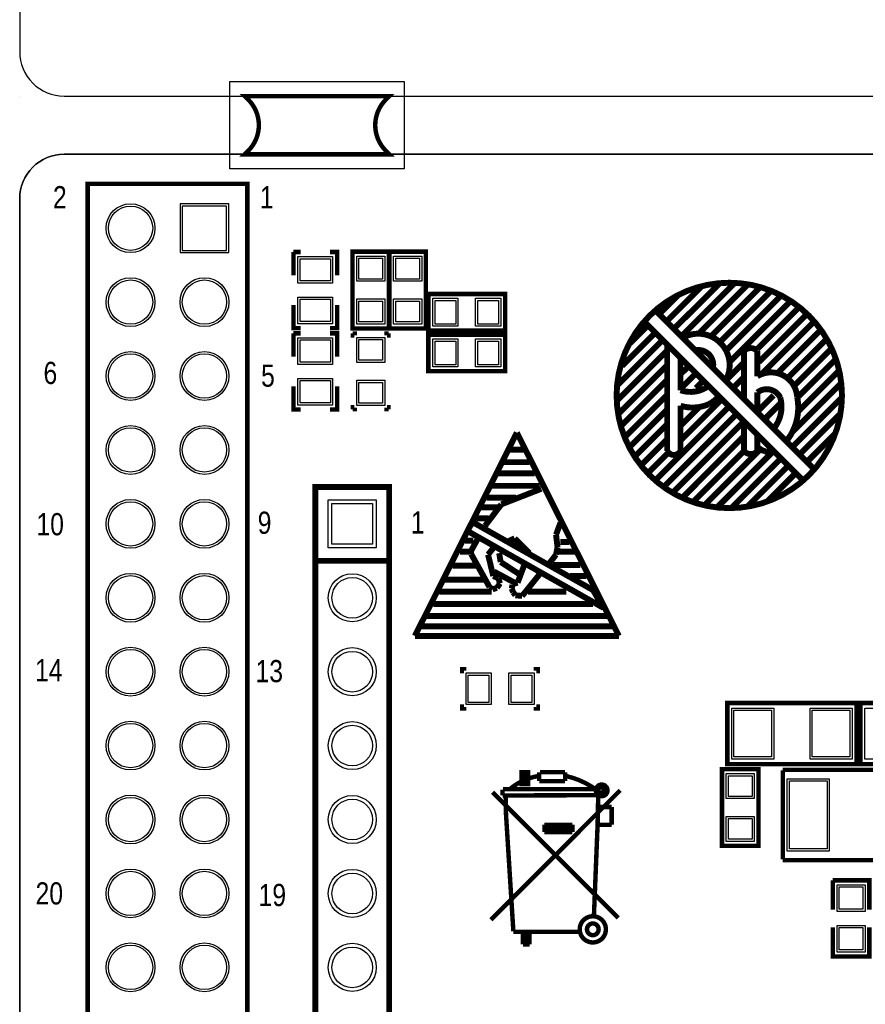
# Model space of a CAD drawing. Extents: x 0 to 144, y -67 to 145.
# Tile 3 of 7: x 0 to 29, y 37 to 71. Entities that reach past the tile are written whole.
import ezdxf

# ---------------------------------------------------------------- set-up
doc = ezdxf.new("R2010")
doc.units = 0
for name, color, linetype in [('BOARD_GEOMETRY_OUTLINE', 1, 'CONTINUOUS'), ('BOARD_GEOMETRY_SILKSCREEN_TOP', 2, 'CONTINUOUS'), ('PACKAGE_GEOMETRY_ASSEMBLY_TOP', 6, 'CONTINUOUS'), ('PACKAGE_GEOMETRY_SILKSCREEN_TOP', 5, 'CONTINUOUS'), ('PACKAGE_GEOMETRY_SOLDERMASK_TOP', 7, 'CONTINUOUS'), ('PIN_SOLDERMASK_TOP', 9, 'CONTINUOUS'), ('PIN_TOP', 8, 'CONTINUOUS')]:
    doc.layers.add(name, color=color, linetype=linetype)

msp = doc.modelspace()

# ---------------------------------------------------------------- linework, layer by layer
at = {"layer": 'BOARD_GEOMETRY_OUTLINE'}
for points in [[(1.524, 68.658232), (69.596, 68.658232, 0.414214), (71.12, 70.182232), (71.12, 133.792468, 0.414214), (69.596, 135.316468), (1.524, 135.316468, 0.414214), (0, 133.792468), (0, 70.182232, 0.414214), (1.524, 68.658232)], [(1.524, 0), (69.596, 0, 0.414214), (71.12, 1.524), (71.12, 65.134236, 0.414214), (69.596, 66.658236), (1.524, 66.658236, 0.414214), (0, 65.134236), (0, 1.524, 0.414214), (1.524, 0)]]:
    msp.add_lwpolyline(points, format="xyb", dxfattribs=at)
msp.add_lwpolyline([(0, 68.658232), (0, 68.65747)], dxfattribs=at)
msp.add_lwpolyline([(0, 1.524), (0, 65.134236, -0.414214), (1.524, 66.658236), (69.596, 66.658236, -0.414214), (71.12, 65.134236), (71.12, 1.524, -0.414214), (69.596, 0), (1.524, 0, -0.414214)], format="xyb", close=True, dxfattribs=at)
at = {"layer": 'BOARD_GEOMETRY_SILKSCREEN_TOP'}
for points, const_width in [([(2.3368, 65.640204), (7.8232, 65.640204), (7.8232, 14.332204), (2.3368, 14.332204), (2.3368, 65.640204)], 0.1524), ([(24.064722, 62.229746), (22.483572, 60.657486)], 0.2032), ([(24.571452, 62.237366), (22.737572, 60.403486)], 0.2032), ([(23.334472, 60.492386), (25.023572, 62.181486)], 0.2032), ([(23.436072, 62.117986), (22.229572, 60.911486)], 0.2032), ([(23.759922, 60.403486), (25.449022, 62.092586)], 0.2032), ([(24.058372, 60.200286), (25.823672, 61.965586)], 0.2032), ([(22.610572, 61.800486), (21.975572, 61.165486)], 0.2032), ([(24.286972, 59.920886), (26.166572, 61.800486)], 0.2032), ([(24.396192, 59.514486), (26.487882, 61.606176)], 0.2032), ([(21.848572, 61.292486), (27.309572, 55.831486)], 0.2032), ([(25.341072, 59.958986), (26.769822, 61.387736)], 0.2032), ([(25.404572, 59.514486), (27.055572, 61.165486)], 0.2032), ([(21.467572, 60.911486), (26.928572, 55.450486)], 0.2032), ([(25.499822, 59.101736), (27.309572, 60.911486)], 0.2032), ([(21.848572, 60.530486), (20.705572, 59.387486)], 0.2032), ([(21.594572, 60.784486), (20.959572, 60.149486)], 0.2032), ([(26.039572, 59.133486), (27.525472, 60.619386)], 0.2032), ([(22.102572, 60.276486), (20.515072, 58.688986)], 0.2032), ([(26.390092, 58.968386), (27.726132, 60.304426)], 0.2032), ([(22.229572, 59.895486), (20.515072, 58.180986)], 0.2032), ([(26.623772, 58.701686), (27.906472, 59.984386)], 0.2032), ([(24.896572, 59.514486), (24.261572, 58.879486)], 0.2032), ([(26.750772, 58.320686), (28.041092, 59.611006)], 0.2032), ([(22.229572, 59.387486), (20.578572, 57.736486)], 0.2032), ([(22.966172, 59.336686), (22.737572, 59.133486)], 0.2032), ([(22.737572, 58.625486), (23.245572, 59.133486)], 0.2032), ([(26.763472, 57.825386), (28.135072, 59.196986)], 0.2032), ([(22.229572, 58.879486), (20.673822, 57.323736)], 0.2032), ([(23.245572, 58.625486), (23.499572, 58.879486)], 0.2032), ([(24.515572, 58.625486), (24.896572, 59.006486)], 0.2032), ([(26.572972, 57.126886), (28.223972, 58.777886)], 0.2032), ([(20.832572, 56.974486), (22.229572, 58.371486)], 0.2032), ([(22.737572, 56.847486), (24.134572, 58.244486)], 0.2032), ([(25.404572, 57.863486), (25.912572, 58.371486)], 0.2032), ([(25.658572, 57.482486), (25.658572, 57.609486), (26.166572, 58.117486)], 0.2032), ([(26.547572, 56.593486), (28.255722, 58.301636)], 0.2032), ([(20.959572, 56.593486), (22.229572, 57.863486)], 0.2032), ([(21.848572, 55.450486), (24.388572, 57.990486)], 0.2032), ([(23.347172, 57.965086), (22.737572, 57.355486)], 0.2032), ([(24.642572, 57.736486), (22.134322, 55.228236)], 0.2032), ([(24.896572, 57.482486), (22.451822, 55.037736)], 0.2032), ([(24.896572, 56.466486), (24.896572, 57.482486)], 0.2032), ([(26.801572, 56.339486), (28.198572, 57.736486)], 0.2032), ([(17.088866, 57.09285), (13.583666, 50.10785)], 0.2032), ([(20.594066, 50.10785), (17.088866, 57.09285)], 0.2032), ([(21.150072, 56.275986), (22.229572, 57.355486)], 0.2032), ([(22.229572, 56.847486), (21.372322, 55.990236)], 0.2032), ([(24.896572, 56.974486), (22.801072, 54.878986)], 0.2032), ([(25.353772, 56.542686), (25.353772, 56.999886)], 0.2032), ([(26.388568, 56.846978), (26.348436, 56.793638)], 0.2032), ([(27.055572, 56.085486), (28.008072, 57.037986)], 0.2032), ([(16.834866, 56.50865), (17.317466, 56.50865)], 0.2032), ([(22.293072, 56.402986), (21.594572, 55.704486)], 0.2032), ([(24.896572, 56.466486), (23.150322, 54.720236)], 0.2032), ([(25.465024, 56.526938), (23.531322, 54.593236)], 0.2032), ([(25.912572, 56.466486), (23.975822, 54.529736)], 0.2032), ([(25.506172, 56.491886), (25.353772, 56.593486)], 0.2032), ([(25.607772, 56.453786), (25.506172, 56.491886)], 0.2032), ([(16.631666, 56.07685), (17.520666, 56.07685)], 0.2032), ([(26.166572, 56.212486), (24.452072, 54.497986)], 0.2032), ([(26.420572, 55.958486), (25.023572, 54.561486)], 0.2032), ([(16.453866, 55.69585), (17.698466, 55.69585)], 0.2032), ([(26.674572, 55.704486), (25.722072, 54.751986)], 0.2032), ([(16.199866, 55.26405), (17.876266, 55.26405)], 0.2032), ([(17.927066, 55.16245), (16.555466, 54.62905)], 0.2032), ([(16.047466, 54.85765), (17.063466, 54.85765)], 0.2032), ([(15.844266, 54.52745), (16.428466, 54.52745)], 0.2032), ([(16.555466, 54.62905), (15.996666, 53.89245)], 0.2032), ([(15.691866, 54.14645), (16.123666, 54.14645)], 0.2032), ([(15.387066, 53.71465), (15.564866, 54.01945)], 0.2032), ([(20.060666, 51.07305), (15.387066, 53.71465)], 0.2032), ([(15.564866, 54.01945), (19.705066, 51.68265)], 0.2032), ([(18.435066, 53.58765), (18.587466, 53.99405)], 0.2032), ([(15.310866, 53.38445), (15.590266, 53.38445)], 0.2032), ([(15.768066, 53.48605), (15.514066, 53.02885)], 0.2032), ([(16.784066, 53.35905), (17.012666, 53.46065)], 0.2032), ([(17.012666, 53.46065), (17.520666, 52.95265)], 0.2032), ([(18.485866, 53.15585), (18.435066, 53.58765)], 0.2032), ([(15.514066, 53.05425), (15.514066, 52.92725)], 0.2032), ([(16.098266, 52.90185), (16.301466, 53.15585)], 0.2032), ([(18.435066, 52.90185), (18.485866, 53.15585)], 0.2032), ([(18.587466, 53.33365), (18.892266, 53.33365)], 0.2032), ([(15.133066, 53.00345), (15.463266, 53.00345)], 0.2032), ([(15.514066, 52.92725), (16.149066, 51.78425)], 0.2032), ([(16.276066, 52.16525), (16.098266, 52.90185)], 0.2032), ([(16.479266, 52.95265), (16.530066, 52.64785)], 0.2032), ([(18.181066, 52.57165), (18.435066, 52.90185)], 0.2032), ([(18.511266, 53.00345), (19.095466, 53.00345)], 0.2032), ([(14.879066, 52.52085), (15.691866, 52.52085)], 0.2032), ([(16.530066, 52.64785), (17.190466, 52.21605)], 0.2032), ([(17.342866, 52.54625), (17.114266, 51.93665)], 0.2032), ([(18.333466, 52.54625), (19.273266, 52.54625)], 0.2032), ([(14.599666, 52.03825), (15.971266, 52.03825)], 0.2032), ([(16.453866, 52.08905), (16.276066, 52.16525)], 0.2032), ([(16.301466, 52.31765), (17.012666, 51.93665)], 0.2032), ([(16.504666, 51.91125), (16.453866, 52.08905)], 0.2032), ([(17.266666, 51.47945), (17.901666, 52.26685)], 0.2032), ([(18.917666, 52.16525), (19.476466, 52.16525)], 0.2032), ([(16.149066, 51.78425), (16.250666, 51.70805)], 0.2032), ([(16.250666, 51.70805), (16.403066, 51.75885)], 0.2032), ([(16.403066, 51.75885), (16.504666, 51.91125)], 0.2032), ([(16.936466, 51.86045), (16.911066, 51.73345)], 0.2032), ([(16.911066, 51.73345), (16.961866, 51.60645)], 0.2032), ([(17.012666, 51.91125), (16.936466, 51.86045)], 0.2032), ([(17.114266, 51.93665), (17.012666, 51.91125)], 0.2032), ([(19.705066, 51.68265), (20.060666, 51.07305)], 0.2032), ([(14.421866, 51.63185), (16.225266, 51.63185)], 0.2032), ([(16.961866, 51.60645), (17.038066, 51.50485)], 0.2032), ([(17.038066, 51.50485), (17.266666, 51.47945)], 0.2032), ([(17.469866, 51.63185), (18.790666, 51.63185)], 0.2032), ([(14.218666, 51.20005), (19.705066, 51.20005)], 0.2032), ([(13.990066, 50.79365), (20.187666, 50.79365)], 0.2032), ([(13.786866, 50.43805), (20.365466, 50.43805)], 0.2032), ([(13.583666, 50.10785), (20.594066, 50.10785)], 0.2032)]:
    msp.add_lwpolyline(points, dxfattribs=dict(at, const_width=const_width))
at = {"layer": 'BOARD_GEOMETRY_SILKSCREEN_TOP', "const_width": 0.2032}
for points in [[(28.261564, 58.371486, 1), (20.51558, 58.371486, 1), (28.261564, 58.371486)], [(24.261572, 58.879486, 0.760479), (22.788372, 60.352686)], [(22.254972, 60.111386), (22.254972, 56.466486, 0.610124), (22.712172, 56.466486)], [(23.829772, 59.336686, 0.532636), (23.220172, 59.920886)], [(24.896572, 58.244486), (24.896572, 59.895486, -0.448321), (25.353772, 59.895486)], [(25.353772, 59.895486), (25.353772, 59.031886, -0.562887), (26.722578, 58.320686, -0.213461), (26.388568, 56.846978)], [(22.712172, 59.641486), (22.712172, 58.549286, 0.235958), (23.651972, 58.676286)], [(25.353772, 57.812686), (25.353772, 58.473086, -0.479162), (26.141172, 58.295286, -0.243782), (25.912572, 57.228486)], [(22.712172, 56.466486), (22.712172, 58.015886, 0.175418), (23.677372, 58.066686, 0.096284), (24.032972, 58.346086)], [(25.353772, 56.593486), (25.353772, 56.466486, -0.488655), (24.896572, 56.466486)], [(25.925272, 56.453786, -0.166487), (25.607772, 56.453786)]]:
    msp.add_lwpolyline(points, format="xyb", dxfattribs=at)
at = {"layer": 'PACKAGE_GEOMETRY_ASSEMBLY_TOP'}
for points, const_width in [([(12.69238, 63.31204), (11.43762, 63.31204), (11.43762, 60.67044), (12.69238, 60.67044), (12.69238, 63.31204)], 0.1524), ([(12.70762, 60.67044), (13.96238, 60.67044), (13.96238, 63.31204), (12.70762, 63.31204), (12.70762, 60.67044)], 0.1524), ([(16.6878, 60.60186), (16.6878, 61.85662), (14.0462, 61.85662), (14.0462, 60.60186), (16.6878, 60.60186)], 0.1524), ([(11.4427, 60.50534), (11.4427, 60.35294)], 0.127), ([(11.5951, 60.50534), (11.4427, 60.50534)], 0.127), ([(12.5349, 60.50534), (12.6873, 60.50534)], 0.127), ([(12.6873, 60.50534), (12.6873, 60.35294)], 0.127), ([(16.6878, 59.20486), (16.6878, 60.45962), (14.0462, 60.45962), (14.0462, 59.20486), (16.6878, 59.20486)], 0.1524), ([(11.4427, 57.88914), (11.4427, 58.04154)], 0.127), ([(11.5951, 57.88914), (11.4427, 57.88914)], 0.127), ([(12.5349, 57.88914), (12.6873, 57.88914)], 0.127), ([(12.6873, 57.88914), (12.6873, 58.04154)], 0.127), ([(15.3543, 48.977804), (15.2019, 48.977804), (15.2019, 48.825404)], 0.127), ([(17.6657, 48.977804), (17.8181, 48.977804), (17.8181, 48.825404)], 0.127), ([(15.2019, 47.758604), (15.2019, 47.606204), (15.3543, 47.606204)], 0.127), ([(17.6657, 47.606204), (17.8181, 47.606204), (17.8181, 47.758604)], 0.127), ([(28.7655, 45.698918), (24.3205, 45.698918), (24.3205, 47.803562), (28.7655, 47.803562), (28.7655, 45.698918)], 0.1524), ([(33.3375, 45.698918), (28.8925, 45.698918), (28.8925, 47.803562), (33.3375, 47.803562), (33.3375, 45.698918)], 0.1524), ([(25.39238, 45.53204), (24.13762, 45.53204), (24.13762, 42.89044), (25.39238, 42.89044), (25.39238, 45.53204)], 0.1524), ([(30.6705, 45.509434), (26.2255, 45.509434)], 0.1524), ([(26.2255, 45.484796), (26.2255, 42.429684)], 0.1524), ([(26.2255, 42.405046), (30.6705, 42.405046)], 0.1524), ([(29.20238, 40.70604), (29.20238, 41.70934), (27.94762, 41.70934)], 0.1524), ([(27.94762, 41.707308), (27.94762, 40.70604)], 0.1524), ([(27.94762, 40.09644), (27.94762, 39.09314), (29.20238, 39.09314), (29.20238, 40.09644)], 0.1524)]:
    msp.add_lwpolyline(points, dxfattribs=dict(at, const_width=const_width))
at = {"layer": 'PACKAGE_GEOMETRY_SILKSCREEN_TOP', "const_width": 0.1524}
for points in [[(10.219944, 66.657982), (7.735824, 66.657982), (7.855458, 66.778124, 0.414167), (7.855458, 68.53809), (7.735062, 68.658486), (10.219944, 68.658486)], [(10.219944, 68.658486), (12.704064, 68.658486), (12.58443, 68.538344, 0.414167), (12.58443, 66.778378), (12.704826, 66.657982), (10.219944, 66.657982)], [(17.8308, 45.294804, 0.136779), (16.8402, 44.837604)], [(19.8628, 44.786804, 0.107965), (18.7706, 45.294804)], [(20.20316, 44.799504, 1), (19.80184, 44.799504, 1), (20.20316, 44.799504)], [(19.9136, 44.837604), (19.9136, 44.863004, -1), (20.066, 44.863004), (20.066, 44.761404, -1), (19.9644, 44.761404), (19.9644, 44.786804)], [(20.14728, 40.024304, 1), (19.24812, 40.024304, 1), (20.14728, 40.024304)], [(19.89836, 40.024304, 1), (19.49704, 40.024304, 1), (19.89836, 40.024304)]]:
    msp.add_lwpolyline(points, format="xyb", dxfattribs=at)
at = {"layer": 'PACKAGE_GEOMETRY_SILKSCREEN_TOP'}
for points, const_width in [([(9.4107, 63.29934), (9.4107, 62.49924)], 0.1524), ([(9.652, 63.29934), (9.4107, 63.29934)], 0.1524), ([(10.9093, 62.49924), (10.9093, 63.29934), (10.668, 63.29934)], 0.1524), ([(9.4107, 61.48324), (9.4107, 60.68314), (9.652, 60.68314)], 0.1524), ([(10.668, 60.68314), (10.9093, 60.68314), (10.9093, 61.48324)], 0.1524), ([(9.4107, 60.50534), (9.4107, 59.70524)], 0.1524), ([(9.652, 60.50534), (9.4107, 60.50534)], 0.1524), ([(10.9093, 59.70524), (10.9093, 60.50534), (10.668, 60.50534)], 0.1524), ([(9.4107, 58.68924), (9.4107, 57.88914), (9.652, 57.88914)], 0.1524), ([(10.668, 57.88914), (10.9093, 57.88914), (10.9093, 58.68924)], 0.1524), ([(12.7, 55.228236), (12.7, 34.908236), (10.16, 34.908236), (10.16, 55.228236), (12.7, 55.228236)], 0.2032), ([(12.7, 52.688236), (10.16, 52.688236)], 0.2032), ([(17.2466, 45.421804), (17.2466, 45.015404), (17.4752, 45.015404), (17.4752, 45.421804), (17.2466, 45.421804)], 0.1524), ([(17.3736, 45.421804), (17.3482, 45.421804), (17.3482, 45.066204)], 0.1524), ([(17.8562, 45.117004), (17.8562, 45.421804)], 0.1524), ([(17.8816, 45.421804), (18.7452, 45.421804)], 0.1524), ([(18.7452, 45.117004), (18.7452, 45.421804)], 0.1524), ([(18.7452, 45.117004), (17.8562, 45.117004)], 0.1524), ([(20.6375, 44.799504), (16.1925, 40.354504)], 0.1524), ([(20.574, 40.418004), (16.256, 44.736004)], 0.1524), ([(16.59636, 44.824904), (16.59636, 44.624244)], 0.1524), ([(19.8628, 44.634404), (16.59636, 44.624244)], 0.1524), ([(19.812, 44.837604), (16.6116, 44.837604)], 0.1524), ([(16.70304, 44.624244), (16.7132, 43.999404)], 0.1524), ([(19.8882, 44.837604), (19.8628, 43.618404)], 0.1524), ([(16.7132, 43.999404), (16.9672, 39.960804)], 0.1524), ([(20.3454, 44.228004), (19.8882, 44.228004)], 0.1524), ([(20.3454, 43.618404), (20.3454, 44.228004)], 0.1524), ([(18.9992, 43.618404), (18.034, 43.618404)], 0.1524), ([(18.034, 43.618404), (18.034, 43.364404)], 0.1524), ([(18.9992, 43.618404), (18.9992, 43.364404)], 0.1524), ([(19.8628, 43.618404), (19.7358, 40.468804)], 0.1524), ([(20.3454, 43.618404), (19.8628, 43.618404)], 0.1524), ([(18.9992, 43.491404), (18.034, 43.491404)], 0.1524), ([(18.9992, 43.364404), (18.034, 43.364404)], 0.1524), ([(16.9672, 39.935404), (19.2278, 39.935404)], 0.1524), ([(17.0688, 39.935404), (17.2974, 39.935404)], 0.1524), ([(17.2974, 39.935404), (17.2974, 39.503604)], 0.1524), ([(17.399, 39.935404), (17.399, 39.503604)], 0.1524), ([(17.526, 39.935404), (17.526, 39.503604)], 0.1524), ([(17.2974, 39.503604), (17.526, 39.503604)], 0.1524)]:
    msp.add_lwpolyline(points, dxfattribs=dict(at, const_width=const_width))
at = {"layer": 'PACKAGE_GEOMETRY_SOLDERMASK_TOP'}
msp.add_lwpolyline([(7.21995, 66.158364), (7.21995, 69.158104), (13.219938, 69.158104), (13.219938, 66.158364)], close=True, dxfattribs=at)
at = {"layer": 'PIN_SOLDERMASK_TOP'}
for points in [[(7.1882, 64.956436), (5.5118, 64.956436), (5.5118, 63.280036), (7.1882, 63.280036)], [(9.5631, 63.14694), (10.7569, 63.14694), (10.7569, 62.23254), (9.5631, 62.23254)], [(11.5824, 63.15964), (12.5476, 63.15964), (12.5476, 62.29604), (11.5824, 62.29604)], [(13.8176, 62.29604), (12.8524, 62.29604), (12.8524, 63.15964), (13.8176, 63.15964)], [(9.5631, 61.74994), (10.7569, 61.74994), (10.7569, 60.83554), (9.5631, 60.83554)], [(11.5824, 61.68644), (12.5476, 61.68644), (12.5476, 60.82284), (11.5824, 60.82284)], [(13.8176, 60.82284), (12.8524, 60.82284), (12.8524, 61.68644), (13.8176, 61.68644)], [(15.0622, 61.71184), (15.0622, 60.74664), (14.1986, 60.74664), (14.1986, 61.71184)], [(16.5354, 61.71184), (16.5354, 60.74664), (15.6718, 60.74664), (15.6718, 61.71184)], [(9.5631, 60.35294), (10.7569, 60.35294), (10.7569, 59.43854), (9.5631, 59.43854)], [(11.5824, 60.36564), (12.5476, 60.36564), (12.5476, 59.50204), (11.5824, 59.50204)], [(15.0622, 60.31484), (15.0622, 59.34964), (14.1986, 59.34964), (14.1986, 60.31484)], [(16.5354, 60.31484), (16.5354, 59.34964), (15.6718, 59.34964), (15.6718, 60.31484)], [(9.5631, 58.95594), (10.7569, 58.95594), (10.7569, 58.04154), (9.5631, 58.04154)], [(11.5824, 58.89244), (12.5476, 58.89244), (12.5476, 58.02884), (11.5824, 58.02884)], [(10.6045, 54.783736), (12.2555, 54.783736), (12.2555, 53.132736), (10.6045, 53.132736)], [(15.3416, 47.745904), (15.3416, 48.838104), (16.2052, 48.838104), (16.2052, 47.745904)], [(16.8148, 47.745904), (16.8148, 48.838104), (17.6784, 48.838104), (17.6784, 47.745904)], [(25.9207, 47.62754), (25.9207, 45.87494), (24.4729, 45.87494), (24.4729, 47.62754)], [(28.6131, 47.62754), (28.6131, 45.87494), (27.1653, 45.87494), (27.1653, 47.62754)], [(30.4927, 47.62754), (30.4927, 45.87494), (29.0449, 45.87494), (29.0449, 47.62754)], [(24.2824, 45.37964), (25.2476, 45.37964), (25.2476, 44.51604), (24.2824, 44.51604)], [(27.8257, 45.20184), (27.8257, 42.71264), (26.3779, 42.71264), (26.3779, 45.20184)], [(24.2824, 43.90644), (25.2476, 43.90644), (25.2476, 43.04284), (24.2824, 43.04284)], [(29.0576, 40.64254), (28.0924, 40.64254), (28.0924, 41.55694), (29.0576, 41.55694)], [(29.0576, 39.24554), (28.0924, 39.24554), (28.0924, 40.15994), (29.0576, 40.15994)]]:
    msp.add_lwpolyline(points, close=True, dxfattribs=at)
for centre, radius in [((3.81, 64.118236), 0.8382), ((3.81, 61.578236), 0.8382), ((6.35, 61.578236), 0.8382), ((3.81, 59.038236), 0.8382), ((6.35, 59.038236), 0.8382), ((3.81, 56.498236), 0.8382), ((6.35, 56.498236), 0.8382), ((3.81, 53.958236), 0.8382), ((6.35, 53.958236), 0.8382), ((3.81, 51.418236), 0.8382), ((6.35, 51.418236), 0.8382), ((11.43, 51.418236), 0.8255), ((3.81, 48.878236), 0.8382), ((6.35, 48.878236), 0.8382), ((11.43, 48.878236), 0.8255), ((3.81, 46.338236), 0.8382), ((6.35, 46.338236), 0.8382), ((11.43, 46.338236), 0.8255), ((3.81, 43.798236), 0.8382), ((6.35, 43.798236), 0.8382), ((11.43, 43.798236), 0.8255), ((3.81, 41.258236), 0.8382), ((6.35, 41.258236), 0.8382), ((11.43, 41.258236), 0.8255), ((3.81, 38.718236), 0.8382), ((6.35, 38.718236), 0.8382), ((11.43, 38.718236), 0.8255)]:
    msp.add_circle(centre, radius, dxfattribs=at)
at = {"layer": 'PIN_TOP'}
for points in [[(7.112, 64.880236), (5.588, 64.880236), (5.588, 63.356236), (7.112, 63.356236)], [(9.6393, 63.07074), (10.6807, 63.07074), (10.6807, 62.30874), (9.6393, 62.30874)], [(11.6586, 63.08344), (12.4714, 63.08344), (12.4714, 62.37224), (11.6586, 62.37224)], [(13.7414, 62.37224), (12.9286, 62.37224), (12.9286, 63.08344), (13.7414, 63.08344)], [(9.6393, 61.67374), (10.6807, 61.67374), (10.6807, 60.91174), (9.6393, 60.91174)], [(11.6586, 61.61024), (12.4714, 61.61024), (12.4714, 60.89904), (11.6586, 60.89904)], [(13.7414, 60.89904), (12.9286, 60.89904), (12.9286, 61.61024), (13.7414, 61.61024)], [(14.986, 61.63564), (14.986, 60.82284), (14.2748, 60.82284), (14.2748, 61.63564)], [(16.4592, 61.63564), (16.4592, 60.82284), (15.748, 60.82284), (15.748, 61.63564)], [(9.6393, 60.27674), (10.6807, 60.27674), (10.6807, 59.51474), (9.6393, 59.51474)], [(11.6586, 60.28944), (12.4714, 60.28944), (12.4714, 59.57824), (11.6586, 59.57824)], [(14.986, 60.23864), (14.986, 59.42584), (14.2748, 59.42584), (14.2748, 60.23864)], [(16.4592, 60.23864), (16.4592, 59.42584), (15.748, 59.42584), (15.748, 60.23864)], [(9.6393, 58.87974), (10.6807, 58.87974), (10.6807, 58.11774), (9.6393, 58.11774)], [(11.6586, 58.81624), (12.4714, 58.81624), (12.4714, 58.10504), (11.6586, 58.10504)], [(10.7315, 54.656736), (12.1285, 54.656736), (12.1285, 53.259736), (10.7315, 53.259736)], [(15.4178, 47.822104), (15.4178, 48.761904), (16.129, 48.761904), (16.129, 47.822104)], [(16.891, 47.822104), (16.891, 48.761904), (17.6022, 48.761904), (17.6022, 47.822104)], [(25.8445, 47.55134), (25.8445, 45.95114), (24.5491, 45.95114), (24.5491, 47.55134)], [(28.5369, 47.55134), (28.5369, 45.95114), (27.2415, 45.95114), (27.2415, 47.55134)], [(24.3586, 45.30344), (25.1714, 45.30344), (25.1714, 44.59224), (24.3586, 44.59224)], [(27.7495, 45.12564), (27.7495, 42.78884), (26.4541, 42.78884), (26.4541, 45.12564)], [(24.3586, 43.83024), (25.1714, 43.83024), (25.1714, 43.11904), (24.3586, 43.11904)], [(28.9814, 40.71874), (28.1686, 40.71874), (28.1686, 41.48074), (28.9814, 41.48074)], [(28.9814, 39.32174), (28.1686, 39.32174), (28.1686, 40.08374), (28.9814, 40.08374)]]:
    msp.add_lwpolyline(points, close=True, dxfattribs=at)
for centre, radius in [((3.81, 64.118236), 0.762), ((3.81, 61.578236), 0.762), ((6.35, 61.578236), 0.762), ((3.81, 59.038236), 0.762), ((6.35, 59.038236), 0.762), ((3.81, 56.498236), 0.762), ((6.35, 56.498236), 0.762), ((3.81, 53.958236), 0.762), ((6.35, 53.958236), 0.762), ((3.81, 51.418236), 0.762), ((6.35, 51.418236), 0.762), ((11.43, 51.418236), 0.6985), ((3.81, 48.878236), 0.762), ((6.35, 48.878236), 0.762), ((11.43, 48.878236), 0.6985), ((3.81, 46.338236), 0.762), ((6.35, 46.338236), 0.762), ((11.43, 46.338236), 0.6985), ((3.81, 43.798236), 0.762), ((6.35, 43.798236), 0.762), ((11.43, 43.798236), 0.6985), ((3.81, 41.258236), 0.762), ((6.35, 41.258236), 0.762), ((11.43, 41.258236), 0.6985), ((3.81, 38.718236), 0.762), ((6.35, 38.718236), 0.762), ((11.43, 38.718236), 0.6985)]:
    msp.add_circle(centre, radius, dxfattribs=at)

# ---------------------------------------------------------------- texts
at = {"layer": 'BOARD_GEOMETRY_SILKSCREEN_TOP', "width": 0.833333}
for s, p in [('2', (1.143, 64.802004)), ('1', (8.255, 64.802004)), ('6', (0.818134, 58.764424)), ('5', (8.296656, 58.670952)), ('10', (0.575818, 53.565552)), ('9', (8.180578, 53.615336)), ('1', (13.442696, 53.626004)), ('14', (0.52578, 48.547528)), ('13', (8.106156, 48.516794)), ('20', (0.5461, 40.878506)), ('19', (8.211312, 40.82415))]:
    msp.add_text(s, height=0.762, dxfattribs=at).set_placement(p)

doc.saveas('drawing.dxf')
